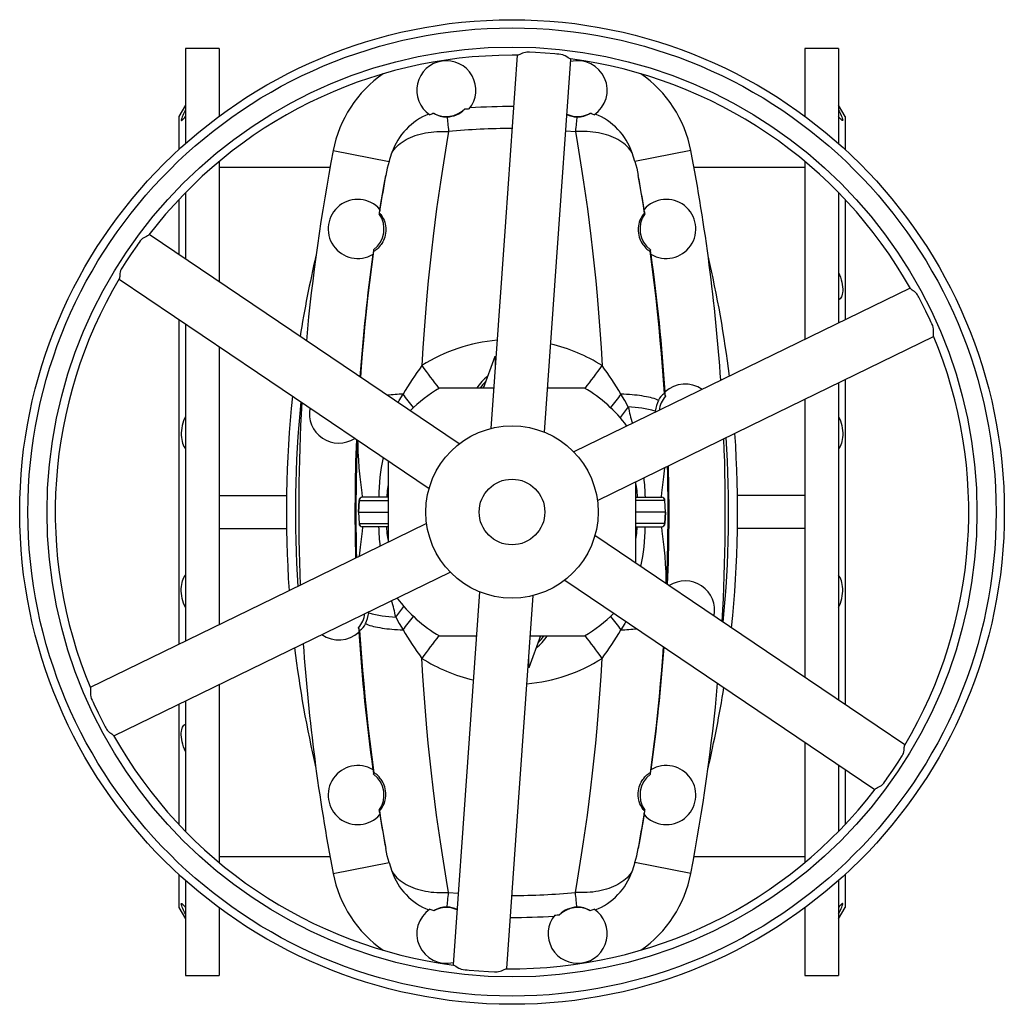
# Model space of a CAD drawing. Extents: x -208 to 1620, y -161 to 2162.
# Tile 1 of 5: x -208 to 392, y -161 to 439. Entities that reach past the tile are written whole.
import ezdxf

# ---------------------------------------------------------------- set-up
doc = ezdxf.new("R2010")
doc.units = 0
doc.layers.get('0').update_dxf_attribs({"linetype": 'CONTINUOUS'})

msp = doc.modelspace()

# ---------------------------------------------------------------- linework, layer by layer
at = {"color": 7, "linetype": 'CONTINUOUS'}
for p, q in [((-86.91, 421.91), (-107.41, 421.91)), ((-107.41, 421.91), (-107.41, 363.91)), ((-86.91, 421.91), (-86.91, 380.53)), ((290.59, 421.91), (270.09, 421.91)), ((270.09, 421.91), (270.09, 380.53)), ((290.59, 421.91), (290.59, 363.91)), ((48.49, 414.39), (48.52, 414.15)), ((134.69, 414.39), (134.66, 414.15)), ((-107.41, 387.34), (-111.41, 380.41)), ((294.59, 380.41), (290.59, 387.34)), ((-111.41, 380.41), (-111.41, 360.3)), ((294.59, 380.41), (294.59, 360.3)), ((124.38, 371.76), (130.23, 371.22)), ((-17.39, 359.63), (16.66, 353.07)), ((200.57, 359.63), (166.52, 353.07)), ((-86.91, 352.98), (-86.91, 279.74)), ((-19.31, 349.41), (-86.91, 349.41)), ((270.09, 349.41), (202.49, 349.41)), ((270.09, 352.98), (270.09, 244.66)), ((-107.41, 334.02), (-107.41, 293.57)), ((290.59, 334.02), (290.59, 254.65)), ((-111.41, 329.84), (-111.41, 296.26)), ((294.59, 329.84), (294.59, 256.61)), ((10.81, 321.51), (10.64, 321.17)), ((172.37, 321.51), (172.54, 321.17)), ((7.28, 299.19), (7.4, 298.41)), ((175.9, 299.19), (175.78, 298.41)), ((-111.41, 256.67), (-111.41, 58.75)), ((-107.41, 253.96), (-107.41, 60.7)), ((-86.91, 240.11), (-86.91, 70.69)), ((74.21, 214.91), (81.28, 234.34)), ((81.28, 234.34), (81.28, 226.8)), ((218.77, 220.41), (218.86, 219.67)), ((290.59, 218.13), (290.59, 24.86)), ((294.59, 220.08), (294.59, 22.16)), ((80.44, 214.91), (47.36, 214.91)), ((135.82, 214.91), (113.35, 214.91)), ((270.09, 208.14), (270.09, 38.71)), ((178.93, 200.87), (178.9, 200.21)), ((16.09, 170.58), (16.09, 120.88)), ((167.09, 108.25), (167.09, 157.94)), ((-86.91, 149.41), (-45.84, 149.41)), ((-1.63, 146.49), (-1.88, 139.41)), ((-1.86, 139.41), (-1.61, 146.48)), ((-1.63, 146.49), (-1.61, 146.48)), ((-1.61, 146.48), (16.09, 146.48)), ((0.39, 148.41), (0.37, 148.41)), ((16.09, 148.41), (0.39, 148.41)), ((167.09, 148.41), (182.79, 148.41)), ((184.79, 146.48), (167.09, 146.48)), ((182.79, 148.41), (182.81, 148.41)), ((184.81, 146.49), (184.79, 146.48)), ((185.04, 139.41), (184.79, 146.48)), ((185.06, 139.41), (184.81, 146.49)), ((270.09, 149.41), (229.02, 149.41)), ((-1.88, 139.41), (-1.63, 132.34)), ((-1.88, 139.41), (-1.86, 139.41)), ((-1.86, 139.41), (16.09, 139.41)), ((-1.86, 139.41), (-1.61, 132.34)), ((185.04, 139.41), (167.09, 139.41)), ((185.04, 139.41), (184.79, 132.34)), ((184.81, 132.34), (185.06, 139.41)), ((185.06, 139.41), (185.04, 139.41)), ((-1.63, 132.34), (-1.61, 132.34)), ((-1.61, 132.34), (16.09, 132.34)), ((184.79, 132.34), (167.09, 132.34)), ((184.81, 132.34), (184.79, 132.34)), ((-86.91, 129.41), (-45.84, 129.41)), ((0.39, 130.41), (0.37, 130.41)), ((16.09, 130.41), (0.39, 130.41)), ((167.09, 130.41), (182.79, 130.41)), ((182.79, 130.41), (182.81, 130.41)), ((270.09, 129.41), (229.02, 129.41)), ((4.25, 77.96), (4.28, 78.61)), ((47.36, 63.91), (69.83, 63.91)), ((108.97, 63.91), (101.9, 44.49)), ((102.74, 63.91), (135.82, 63.91)), ((-35.68, 59.15), (-35.59, 58.42)), ((101.9, 44.49), (101.9, 52.03)), ((-86.91, 34.16), (-86.91, -74.15)), ((-107.41, 24.17), (-107.41, -55.19)), ((-111.41, 22.22), (-111.41, -51.01)), ((270.09, -0.91), (270.09, -74.15)), ((290.59, -14.74), (290.59, -55.19)), ((294.59, -17.43), (294.59, -51.01)), ((7.28, -20.36), (7.4, -19.58)), ((175.9, -20.36), (175.78, -19.58)), ((10.81, -42.68), (10.64, -42.34)), ((172.37, -42.68), (172.54, -42.34)), ((-86.91, -70.59), (-19.31, -70.59)), ((202.49, -70.59), (270.09, -70.59)), ((-17.39, -80.8), (16.66, -74.24)), ((200.57, -80.8), (166.52, -74.24)), ((-111.41, -81.47), (-111.41, -101.59)), ((294.59, -81.47), (294.59, -101.59)), ((-107.41, -85.08), (-107.41, -143.09)), ((290.59, -85.08), (290.59, -143.09)), ((52.95, -92.4), (58.8, -92.93)), ((-111.41, -101.59), (-107.41, -108.51)), ((-86.91, -101.7), (-86.91, -143.09)), ((270.09, -101.7), (270.09, -143.09)), ((290.59, -108.51), (294.59, -101.59)), ((48.49, -135.57), (48.52, -135.32)), ((134.69, -135.57), (134.66, -135.32)), ((-107.41, -143.09), (-86.91, -143.09)), ((270.09, -143.09), (290.59, -143.09))]:
    msp.add_line(p, q, dxfattribs=at)
for points in [[(94.7, 417.7), (87.57, 316.28), (78.71, 190.27)], [(127.15, 415.48), (126.97, 415.52), (126.62, 415.67), (126.2, 415.91), (125.73, 416.22), (124.92, 416.75), (124.01, 417.3), (123.33, 417.65), (122.59, 417.93), (121.41, 418.21), (120.19, 418.36), (118.95, 418.44), (117.71, 418.53), (111.81, 419.02), (105.9, 419.38), (102.2, 419.55), (101.39, 419.59), (100.57, 419.6), (99.77, 419.52), (98.81, 419.26), (97.92, 418.92), (97.11, 418.55), (96.38, 418.21), (95.85, 417.97), (95.4, 417.8), (95.12, 417.74), (95.01, 417.74)], [(111.46, 188), (118.76, 291.85), (127.45, 415.4)], [(-107.41, 384.33), (-108, 383.17), (-108.53, 382.07), (-108.99, 381.07), (-109.38, 380.18), (-109.67, 379.42), (-109.87, 378.81), (-109.96, 378.39), (-109.95, 378.11), (-109.87, 377.98), (-109.7, 377.99), (-109.47, 378.12), (-109.16, 378.37), (-108.78, 378.76), (-108.34, 379.26), (-107.84, 379.87), (-107.41, 380.42)], [(290.59, 384.33), (291.18, 383.17), (291.71, 382.07), (292.17, 381.07), (292.56, 380.18), (292.85, 379.42), (293.05, 378.81), (293.13, 378.39), (293.13, 378.11), (293.05, 377.98), (292.88, 377.99), (292.65, 378.12), (292.34, 378.37), (291.96, 378.76), (291.51, 379.26), (291.02, 379.87), (290.59, 380.42)], [(52.07, 380.18), (52.15, 379.28), (52.25, 378.32), (52.35, 377.29), (52.46, 376.19), (52.57, 375.04), (52.69, 373.82), (52.82, 372.55), (52.95, 371.22)], [(131.11, 380.18), (131.02, 379.28), (130.93, 378.32), (130.83, 377.29), (130.72, 376.19), (130.61, 375.04), (130.49, 373.82), (130.36, 372.55), (130.23, 371.22)], [(18.33, 358.34), (19.01, 359.36), (19.76, 360.35), (20.58, 361.32), (21.48, 362.24), (22.45, 363.14), (23.5, 363.99), (24.61, 364.81), (25.78, 365.58), (27.02, 366.31), (28.32, 367), (29.68, 367.64), (31.09, 368.24), (32.56, 368.78), (34.07, 369.28), (35.63, 369.72), (37.23, 370.11), (38.87, 370.45), (40.54, 370.74), (42.25, 370.97), (43.98, 371.15), (45.74, 371.28), (47.52, 371.35), (49.32, 371.36), (51.13, 371.32), (52.95, 371.22)], [(52.95, 371.22), (51.66, 363.74), (50.41, 356.1), (49.17, 348.32), (47.97, 340.4), (46.8, 332.34), (45.67, 324.15), (44.58, 315.84), (43.53, 307.4), (42.49, 298.51), (41.51, 289.49), (40.58, 280.36), (39.72, 271.13), (38.83, 260.69), (38.02, 250.13), (37.31, 239.42), (36.68, 228.61)], [(164.85, 358.34), (164.17, 359.36), (163.42, 360.35), (162.6, 361.32), (161.7, 362.24), (160.72, 363.14), (159.68, 363.99), (158.57, 364.81), (157.4, 365.58), (156.16, 366.31), (154.86, 367), (153.5, 367.64), (152.09, 368.24), (150.62, 368.78), (149.11, 369.28), (147.55, 369.72), (145.95, 370.11), (144.31, 370.45), (142.64, 370.74), (140.93, 370.97), (139.2, 371.15), (137.44, 371.28), (135.66, 371.35), (133.86, 371.36), (132.05, 371.32), (130.23, 371.22)], [(130.23, 371.22), (131.52, 363.74), (132.77, 356.1), (134.01, 348.32), (135.21, 340.4), (136.38, 332.34), (137.51, 324.15), (138.6, 315.84), (139.65, 307.4), (140.69, 298.51), (141.67, 289.49), (142.6, 280.36), (143.46, 271.13), (144.35, 260.69), (145.16, 250.13), (145.87, 239.42), (146.5, 228.61)], [(16.66, 353.07), (17.46, 355.71), (18.33, 358.34)], [(166.52, 353.07), (165.72, 355.71), (164.85, 358.34)], [(16.66, 353.07), (15.56, 348.84), (14.67, 344.54)], [(166.52, 353.07), (167.61, 348.84), (168.51, 344.54)], [(10.81, 321.51), (11.75, 327.38), (12.71, 333.17), (13.68, 338.9), (14.67, 344.54)], [(172.37, 321.51), (171.43, 327.38), (170.47, 333.17), (169.5, 338.9), (168.51, 344.54)], [(10.81, 321.51), (10.95, 321.48), (11.26, 321.2), (11.71, 320.67), (12.27, 319.88), (12.72, 319.14), (13.18, 318.24), (13.63, 317.18), (14.05, 315.93), (14.3, 314.91), (14.5, 313.79), (14.63, 312.55), (14.66, 311.54), (14.63, 310.47), (14.51, 309.32), (14.3, 308.15), (14, 306.94), (13.66, 305.94), (13.26, 304.95), (12.79, 303.99), (12.29, 303.1), (11.81, 302.37), (11.34, 301.73), (10.65, 300.9), (10.02, 300.24), (9.41, 299.67), (8.88, 299.24), (8.45, 298.92), (7.98, 298.62), (7.66, 298.45), (7.47, 298.38), (7.4, 298.41)], [(172.37, 321.51), (172.23, 321.48), (171.92, 321.2), (171.47, 320.67), (170.91, 319.88), (170.46, 319.14), (170, 318.24), (169.55, 317.18), (169.13, 315.93), (168.88, 314.91), (168.68, 313.79), (168.55, 312.55), (168.52, 311.54), (168.55, 310.47), (168.67, 309.32), (168.88, 308.15), (169.18, 306.94), (169.52, 305.94), (169.92, 304.95), (170.39, 303.99), (170.89, 303.1), (171.37, 302.37), (171.84, 301.73), (172.53, 300.9), (173.16, 300.24), (173.77, 299.67), (174.29, 299.24), (174.73, 298.92), (175.2, 298.62), (175.52, 298.45), (175.71, 298.38), (175.78, 298.41)], [(-129.71, 308.24), (-129.83, 308.11), (-130.14, 307.88), (-130.56, 307.64), (-131.06, 307.38), (-131.92, 306.95), (-132.85, 306.43), (-133.5, 306.02), (-134.11, 305.53), (-134.95, 304.64), (-135.69, 303.65), (-136.38, 302.62), (-137.07, 301.6), (-140.45, 296.73), (-143.72, 291.79), (-145.71, 288.67), (-146.15, 287.99), (-146.56, 287.29), (-146.9, 286.55), (-147.16, 285.59), (-147.3, 284.65), (-147.39, 283.76), (-147.46, 282.96), (-147.52, 282.38), (-147.6, 281.9), (-147.68, 281.64), (-147.74, 281.53)], [(59.45, 180.91), (-26.84, 239.16), (-129.5, 308.47)], [(-0.58, 221.44), (-0.12, 227.82), (0.51, 235.84), (1.2, 243.84), (1.94, 251.77), (2.73, 259.63), (3.79, 269.51), (4.93, 279.26), (6.13, 288.91), (7.4, 298.41)], [(184.42, 211.61), (183.88, 219.74), (183.3, 227.82), (182.66, 235.84), (181.98, 243.84), (181.24, 251.77), (180.45, 259.63), (179.38, 269.51), (178.25, 279.26), (177.05, 288.91), (175.78, 298.41)], [(290.59, 285.38), (291.18, 283.95), (291.71, 282.48), (292.17, 280.99), (292.56, 279.49), (292.85, 278), (293.05, 276.55), (293.13, 275.29), (293.13, 274.1), (293.05, 273.01), (292.88, 272.07), (292.65, 271.23), (292.34, 270.49), (291.96, 269.85), (291.51, 269.33), (291.02, 268.94), (290.59, 268.71)], [(-147.86, 281.25), (-63.59, 224.37), (41.11, 153.69)], [(334.14, 275.86), (242.75, 231.33), (129.19, 175.99)], [(348.45, 246.65), (348.39, 246.82), (348.35, 247.21), (348.35, 247.69), (348.38, 248.25), (348.43, 249.21), (348.46, 250.28), (348.42, 251.04), (348.3, 251.82), (347.95, 252.99), (347.46, 254.12), (346.91, 255.23), (346.37, 256.35), (343.85, 261.7), (341.21, 267), (339.5, 270.29), (339.13, 271.01), (338.73, 271.73), (338.26, 272.38), (337.56, 273.09), (336.81, 273.68), (336.09, 274.2), (335.43, 274.66), (334.96, 275), (334.58, 275.31), (334.39, 275.52), (334.33, 275.62)], [(143.6, 146.5), (237.19, 192.1), (348.53, 246.35)], [(22.2, 206.06), (22.93, 207.37), (25.17, 211.24)], [(73.86, 214.91), (74.36, 215.59), (74.54, 215.82)], [(162.41, 203.47), (160.25, 207.37), (158.01, 211.24)], [(180.92, 207.46), (180.07, 207.82), (179.16, 208.16), (178.16, 208.49), (177.1, 208.8), (175.97, 209.1), (174.77, 209.38), (173.5, 209.65), (172.18, 209.89), (170.8, 210.12), (169.36, 210.33), (167.87, 210.52), (166.33, 210.69), (164.74, 210.84), (163.11, 210.97), (161.45, 211.08), (159.74, 211.17), (158.01, 211.24)], [(184.42, 211.61), (184.65, 211), (185.05, 209.95)], [(-107.41, 197.57), (-108, 196.34), (-108.53, 195.01), (-108.99, 193.61), (-109.38, 192.13), (-109.67, 190.59), (-109.87, 189.03), (-109.96, 187.62), (-109.95, 186.21), (-109.87, 184.85), (-109.7, 183.62), (-109.47, 182.45), (-109.16, 181.36), (-108.78, 180.31), (-108.34, 179.35), (-107.84, 178.51), (-107.41, 177.91)], [(290.59, 197.57), (291.18, 196.34), (291.71, 195.01), (292.17, 193.61), (292.56, 192.13), (292.85, 190.59), (293.05, 189.03), (293.13, 187.62), (293.13, 186.21), (293.05, 184.85), (292.88, 183.62), (292.65, 182.45), (292.34, 181.36), (291.96, 180.31), (291.51, 179.35), (291.02, 178.51), (290.59, 177.91)], [(0.58, 148.41), (0.56, 148.65), (0.28, 151.09), (-0.12, 154.42), (-0.52, 157.67), (-0.9, 160.88), (-1.46, 166.37), (-1.83, 171.16), (-2.09, 175.99), (-2.24, 180.9), (-2.26, 182.96)], [(182.59, 148.41), (182.62, 148.65), (182.9, 151.09), (183.3, 154.42), (183.7, 157.67), (184.08, 160.88), (184.64, 166.37), (184.65, 166.5)], [(16.09, 156.13), (15.56, 152.56), (15.23, 148.41)], [(167.09, 156.13), (167.62, 152.56), (167.95, 148.41)], [(39.58, 132.33), (-54.01, 86.73), (-165.37, 32.46)], [(0.58, 130.41), (0.56, 130.18), (0.28, 127.74), (-0.12, 124.41), (-0.52, 121.15), (-0.9, 117.95), (-1.46, 112.45), (-1.47, 112.33)], [(16.09, 122.7), (15.56, 126.27), (15.23, 130.41)], [(167.09, 122.7), (167.62, 126.27), (167.95, 130.41)], [(182.59, 130.41), (182.62, 130.18), (182.9, 127.74), (183.3, 124.41), (183.7, 121.15), (184.08, 117.95), (184.64, 112.45), (185.01, 107.67), (185.27, 102.84), (185.42, 97.93), (185.43, 95.87)], [(331.03, -2.42), (246.77, 54.46), (142.07, 125.14)], [(-150.96, 2.97), (-59.58, 47.5), (53.98, 102.83)], [(-107.41, 81.25), (-108, 82.49), (-108.53, 83.82), (-108.99, 85.22), (-109.38, 86.7), (-109.67, 88.24), (-109.87, 89.79), (-109.96, 91.21), (-109.95, 92.61), (-109.87, 93.98), (-109.7, 95.21), (-109.47, 96.38), (-109.16, 97.47), (-108.78, 98.52), (-108.34, 99.47), (-107.84, 100.32), (-107.41, 100.92)], [(123.73, 97.91), (210.02, 39.66), (312.68, -29.64)], [(290.59, 81.25), (291.18, 82.49), (291.71, 83.82), (292.17, 85.22), (292.56, 86.7), (292.85, 88.24), (293.05, 89.79), (293.13, 91.21), (293.13, 92.61), (293.05, 93.98), (292.88, 95.21), (292.65, 96.38), (292.34, 97.47), (291.96, 98.52), (291.51, 99.47), (291.02, 100.32), (290.59, 100.92)], [(71.72, 90.83), (64.42, -13.02), (55.73, -136.6)], [(88.48, -138.86), (95.61, -37.46), (104.47, 88.54)], [(20.76, 75.36), (22.93, 71.45), (25.17, 67.59)], [(160.98, 72.77), (160.25, 71.45), (158.01, 67.59)], [(-1.24, 67.21), (-1.48, 67.83), (-1.87, 68.88)], [(-1.24, 67.21), (-0.71, 59.08), (-0.12, 51.01), (0.51, 42.99), (1.2, 34.99), (1.94, 27.06), (2.73, 19.2), (3.79, 9.32), (4.93, -0.43), (6.13, -10.08), (7.4, -19.58)], [(2.26, 71.37), (3.11, 71.01), (4.02, 70.67), (5.02, 70.34), (6.08, 70.02), (7.21, 69.73), (8.41, 69.44), (9.67, 69.18), (11, 68.93), (12.38, 68.71), (13.82, 68.5), (15.31, 68.31), (16.85, 68.14), (18.44, 67.99), (20.07, 67.86), (21.73, 67.75), (23.44, 67.66), (25.17, 67.59)], [(108.64, 63.01), (108.82, 63.24), (109.32, 63.91)], [(183.76, 57.39), (183.3, 51.01), (182.66, 42.99), (181.98, 34.99), (181.24, 27.06), (180.45, 19.2), (179.38, 9.32), (178.25, -0.43), (177.05, -10.08), (175.78, -19.58)], [(52.95, -92.4), (51.66, -84.91), (50.41, -77.27), (49.17, -69.49), (47.97, -61.57), (46.8, -53.52), (45.67, -45.33), (44.58, -37.01), (43.53, -28.58), (42.49, -19.68), (41.51, -10.67), (40.58, -1.54), (39.72, 7.7), (38.83, 18.14), (38.02, 28.7), (37.31, 39.41), (36.68, 50.22)], [(130.23, -92.4), (131.52, -84.91), (132.77, -77.27), (134.01, -69.49), (135.21, -61.57), (136.38, -53.52), (137.51, -45.33), (138.6, -37.01), (139.65, -28.58), (140.69, -19.68), (141.67, -10.67), (142.6, -1.54), (143.46, 7.7), (144.35, 18.14), (145.16, 28.7), (145.87, 39.41), (146.5, 50.22)], [(-165.27, 32.17), (-165.21, 32), (-165.17, 31.62), (-165.17, 31.14), (-165.2, 30.58), (-165.25, 29.61), (-165.28, 28.55), (-165.24, 27.78), (-165.12, 27), (-164.77, 25.84), (-164.28, 24.71), (-163.73, 23.59), (-163.19, 22.48), (-160.67, 17.12), (-158.03, 11.82), (-156.32, 8.54), (-155.95, 7.81), (-155.55, 7.1), (-155.08, 6.45), (-154.38, 5.74), (-153.63, 5.14), (-152.91, 4.63), (-152.25, 4.17), (-151.78, 3.82), (-151.41, 3.52), (-151.21, 3.31), (-151.15, 3.21)], [(-107.41, -6.55), (-108, -5.12), (-108.53, -3.65), (-108.99, -2.16), (-109.38, -0.66), (-109.67, 0.83), (-109.87, 2.27), (-109.96, 3.53), (-109.95, 4.72), (-109.87, 5.82), (-109.7, 6.76), (-109.47, 7.6), (-109.16, 8.33), (-108.78, 8.98), (-108.34, 9.5), (-107.84, 9.89), (-107.41, 10.12)], [(312.89, -29.41), (313.01, -29.28), (313.32, -29.05), (313.74, -28.81), (314.24, -28.55), (315.1, -28.12), (316.03, -27.61), (316.68, -27.19), (317.29, -26.7), (318.13, -25.81), (318.86, -24.82), (319.56, -23.79), (320.25, -22.77), (323.62, -17.9), (326.9, -12.97), (328.89, -9.85), (329.33, -9.16), (329.74, -8.46), (330.08, -7.73), (330.34, -6.76), (330.48, -5.82), (330.57, -4.93), (330.64, -4.13), (330.7, -3.55), (330.78, -3.08), (330.86, -2.81), (330.92, -2.71)], [(10.81, -42.68), (10.95, -42.65), (11.26, -42.37), (11.71, -41.84), (12.27, -41.05), (12.72, -40.31), (13.18, -39.41), (13.63, -38.35), (14.05, -37.1), (14.3, -36.09), (14.5, -34.96), (14.63, -33.72), (14.66, -32.72), (14.63, -31.64), (14.51, -30.49), (14.3, -29.33), (14, -28.11), (13.66, -27.11), (13.26, -26.12), (12.79, -25.17), (12.29, -24.28), (11.81, -23.55), (11.34, -22.9), (10.65, -22.07), (10.02, -21.41), (9.41, -20.85), (8.88, -20.42), (8.45, -20.1), (7.98, -19.79), (7.66, -19.62), (7.47, -19.56), (7.4, -19.58)], [(172.37, -42.68), (172.23, -42.65), (171.92, -42.37), (171.47, -41.84), (170.91, -41.05), (170.46, -40.31), (170, -39.41), (169.55, -38.35), (169.13, -37.1), (168.88, -36.09), (168.68, -34.96), (168.55, -33.72), (168.52, -32.72), (168.55, -31.64), (168.67, -30.49), (168.88, -29.33), (169.18, -28.11), (169.52, -27.11), (169.92, -26.12), (170.39, -25.17), (170.89, -24.28), (171.37, -23.55), (171.84, -22.9), (172.53, -22.07), (173.16, -21.41), (173.77, -20.85), (174.29, -20.42), (174.73, -20.1), (175.2, -19.79), (175.52, -19.62), (175.71, -19.56), (175.78, -19.58)], [(10.81, -42.68), (11.75, -48.55), (12.71, -54.35), (13.68, -60.07), (14.67, -65.72)], [(172.37, -42.68), (171.43, -48.55), (170.47, -54.35), (169.5, -60.07), (168.51, -65.72)], [(16.66, -74.24), (15.56, -70.01), (14.67, -65.72)], [(166.52, -74.24), (167.61, -70.01), (168.51, -65.72)], [(16.66, -74.24), (17.46, -76.88), (18.33, -79.51)], [(166.52, -74.24), (165.72, -76.88), (164.85, -79.51)], [(18.33, -79.51), (19.01, -80.53), (19.76, -81.53), (20.58, -82.49), (21.48, -83.42), (22.45, -84.31), (23.5, -85.17), (24.61, -85.98), (25.78, -86.76), (27.02, -87.49), (28.32, -88.17), (29.68, -88.81), (31.09, -89.41), (32.56, -89.95), (34.07, -90.45), (35.63, -90.89), (37.23, -91.29), (38.87, -91.63), (40.54, -91.91), (42.25, -92.15), (43.98, -92.33), (45.74, -92.45), (47.52, -92.52), (49.32, -92.53), (51.13, -92.49), (52.95, -92.4)], [(164.85, -79.51), (164.17, -80.53), (163.42, -81.53), (162.6, -82.49), (161.7, -83.42), (160.72, -84.31), (159.68, -85.17), (158.57, -85.98), (157.4, -86.76), (156.16, -87.49), (154.86, -88.17), (153.5, -88.81), (152.09, -89.41), (150.62, -89.95), (149.11, -90.45), (147.55, -90.89), (145.95, -91.29), (144.31, -91.63), (142.64, -91.91), (140.93, -92.15), (139.2, -92.33), (137.44, -92.45), (135.66, -92.52), (133.86, -92.53), (132.05, -92.49), (130.23, -92.4)], [(52.07, -101.35), (52.15, -100.46), (52.25, -99.49), (52.35, -98.46), (52.46, -97.36), (52.57, -96.21), (52.69, -94.99), (52.82, -93.72), (52.95, -92.4)], [(131.11, -101.35), (131.02, -100.46), (130.93, -99.49), (130.83, -98.46), (130.72, -97.36), (130.61, -96.21), (130.49, -94.99), (130.36, -93.72), (130.23, -92.4)], [(-107.41, -105.51), (-108, -104.34), (-108.53, -103.24), (-108.99, -102.25), (-109.38, -101.36), (-109.67, -100.6), (-109.87, -99.98), (-109.96, -99.56), (-109.95, -99.29), (-109.87, -99.15), (-109.7, -99.16), (-109.47, -99.29), (-109.16, -99.54), (-108.78, -99.93), (-108.34, -100.43), (-107.84, -101.04), (-107.41, -101.6)], [(290.59, -105.51), (291.18, -104.34), (291.71, -103.24), (292.17, -102.25), (292.56, -101.36), (292.85, -100.6), (293.05, -99.98), (293.13, -99.56), (293.13, -99.29), (293.05, -99.15), (292.88, -99.16), (292.65, -99.29), (292.34, -99.54), (291.96, -99.93), (291.51, -100.43), (291.02, -101.04), (290.59, -101.6)], [(56.03, -136.66), (56.21, -136.69), (56.56, -136.85), (56.98, -137.09), (57.45, -137.39), (58.26, -137.92), (59.17, -138.47), (59.85, -138.82), (60.58, -139.11), (61.77, -139.39), (62.99, -139.53), (64.23, -139.61), (65.47, -139.7), (71.37, -140.19), (77.28, -140.56), (80.97, -140.72), (81.79, -140.76), (82.61, -140.77), (83.41, -140.69), (84.37, -140.44), (85.26, -140.09), (86.07, -139.72), (86.8, -139.38), (87.33, -139.14), (87.78, -138.98), (88.06, -138.91), (88.17, -138.91)]]:
    msp.add_lwpolyline(points, dxfattribs=at)
for radius in [300, 295, 283.34, 52.5, 20]:
    msp.add_circle((91.59, 139.41), radius, dxfattribs=at)
for centre, radius, start, end in [((91.59, 139.41), 278.34, 90, 142.66089), ((51.59, 396.41), 18, 320.81215, 235.96558), ((91.59, 139.41), 278.34, 89.2968, 90), ((91.59, 139.41), 278.34, 29.29679, 82.66075), ((131.59, 396.41), 18, 304.03442, 103.68595), ((55.27, 345.63), 74, 124.69454, 169.09468), ((127.91, 345.63), 74, 10.90532, 55.30546), ((51.59, 396.41), 16, 241.53692, 313.66977), ((51.78, 395.14), 14.96, 271.10901, 316.51326), ((91.59, -22.59), 408.46, 93.65641, 94.06508), ((91.59, -22.59), 409.09, 89.87157, 93.578), ((55.51, 345.37), 39.37, 111.77586, 160.77495), ((55.48, 345.4), 38.7, 107.30587, 111.14994), ((51.58, 394.55), 14.37, 238.03276, 271.95388), ((131.59, 396.41), 16, 245.95521, 298.46308), ((131.32, 394.73), 14.56, 244.57922, 269.19213), ((131.6, 394.55), 14.37, 268.04612, 301.96724), ((127.7, 345.4), 38.7, 68.85006, 72.69413), ((127.67, 345.37), 39.37, 19.22505, 68.22414), ((91.59, -22.59), 395.7, 90.00372, 95.60442), ((1125.59, 139.41), 1164, 169.09468, 174.85561), ((-942.41, 139.41), 1164, 3.95285, 10.90532), ((1125.59, 139.41), 1129.7, 169.53816, 170.60312), ((-942.41, 139.41), 1129.7, 9.39688, 10.46184), ((-2.41, 311.91), 18, 41.47454, 301.1362), ((185.59, 311.91), 18, 238.8638, 138.52546), ((-2.41, 311.91), 16, 307.2727, 35.33804), ((1125.59, 139.41), 1129.67, 170.60427, 170.74149), ((185.59, 311.91), 16, 144.66196, 232.7273), ((-942.41, 139.41), 1129.67, 9.25851, 9.39573), ((639.09, 139.41), 685, 166.83526, 171.01874), ((1125.59, 139.41), 1129.7, 172.00762, 175.81969), ((1125.59, 139.41), 1129.67, 171.86926, 172.00648), ((-942.41, 139.41), 1129.67, 7.99352, 8.13074), ((-942.41, 139.41), 1129.7, 3.71782, 7.99238), ((-455.91, 139.41), 685, 6.94254, 13.16474), ((91.59, 139.41), 278.34, 149.29672, 202.6609), ((91.59, 139.41), 278.34, 329.29677, 22.66074), ((91.49, 142.08), 102.43, 95.03829, 122.3514), ((91.62, 141.86), 102.65, 57.68325, 76.69817), ((204.5, 104.92), 208.47, 143.60763, 149.33792), ((328.37, 434.9), 357.26, 215.26908, 218.0473), ((-145.19, 434.9), 357.26, 321.9527, 324.73092), ((-21.32, 104.92), 208.47, 30.66208, 36.39237), ((91.5, 201.82), 25.06, 125.79084, 148.50464), ((91.59, 202.41), 23, 133.63372, 147.07927), ((197.09, 199.41), 18, 54.86121, 132.70126), ((28.67, 94.68), 116.61, 91.72032, 96.46513), ((-272.65, -26.7), 381.2, 37.06355, 38.62203), ((91.59, 139.41), 87.5, 120.36109, 135.16407), ((91.59, 139.41), 87.5, 36.79307, 59.63891), ((455.83, -26.7), 381.2, 141.37797, 142.93645), ((189.71, 203.61), 9.6, 123.44649, 156.31147), ((-942.41, 139.41), 1129.67, 3.57981, 3.71667), ((639.09, 139.41), 685, 174.08938, 184.0103), ((639.09, 139.41), 679.52, 174.33642, 183.8242), ((1125.59, 139.41), 1164, 176.71798, 182.19902), ((195.98, 199.32), 17.12, 151.61338, 174.80473), ((197.09, 199.41), 16, 138.80289, 173.04114), ((-13.91, 199.41), 18, 169.3184, 302.63695), ((312.12, 82.51), 192.47, 141.06315, 143.48492), ((286.69, 229.11), 126.89, 191.65573, 196.34058), ((159.02, 128.12), 75.43, 74.69863, 87.42349), ((-455.91, 139.41), 685, 354.08871, 4.01139), ((1125.59, 139.41), 1129.7, 177.75736, 181.42971), ((1125.59, 139.41), 1129.12, 177.7758, 181.41641), ((-942.41, 139.41), 1164, 356.71749, 2.19837), ((-455.91, 139.41), 679.52, 354.33591, 3.82424), ((141.35, 146.03), 131.03, 168.28727, 178.95699), ((-942.41, 139.41), 1129.12, 357.77563, 1.41683), ((-942.41, 139.41), 1129.7, 357.75724, 1.43001), ((62.34, 146.97), 110.51, 0.75047, 6.95685), ((0.37, 146.41), 2, 90, 177.93002), ((0.39, 146.41), 2, 90.02593, 178.0285), ((182.79, 146.41), 2, 1.9715, 89.97407), ((182.81, 146.41), 2, 2.03821, 90), ((0.37, 132.41), 2, 182.03821, 270), ((0.39, 132.41), 2, 181.9715, 269.97407), ((182.79, 132.41), 2, 270.02593, 358.0285), ((182.81, 132.41), 2, 270, 357.93002), ((120.84, 131.86), 110.51, 180.75047, 186.95685), ((41.83, 132.8), 131.03, 348.28727, 358.95699), ((197.09, 79.41), 18, 349.3184, 122.63695), ((-103.51, 49.72), 126.89, 11.65573, 16.34058), ((91.59, 139.41), 87.5, 216.79307, 239.63891), ((-128.94, 196.32), 192.47, 321.06315, 323.48492), ((-13.91, 79.41), 16, 318.80289, 353.04114), ((-12.8, 79.51), 17.12, 331.61338, 354.80473), ((24.16, 150.71), 75.43, 254.69863, 267.42349), ((-272.65, 305.53), 381.2, 321.37797, 322.93645), ((91.59, 139.41), 87.5, 300.36109, 315.16407), ((455.83, 305.53), 381.2, 217.06355, 218.62203), ((-13.91, 79.41), 18, 234.86121, 312.70126), ((1125.59, 139.41), 1129.67, 183.57981, 183.71667), ((1125.59, 139.41), 1129.7, 183.71782, 187.99238), ((-6.53, 75.22), 9.6, 303.44649, 336.31147), ((204.5, 173.91), 208.47, 210.66208, 216.39237), ((-21.32, 173.91), 208.47, 323.60763, 329.33792), ((154.51, 184.15), 116.61, 271.72032, 276.46513), ((328.37, -156.07), 357.26, 141.9527, 144.73092), ((91.68, 77.01), 25.06, 305.79084, 328.50464), ((91.59, 76.41), 23, 313.63372, 327.07927), ((-145.19, -156.07), 357.26, 35.26908, 38.0473), ((639.09, 139.41), 685, 186.94268, 193.16474), ((1125.59, 139.41), 1164, 183.95306, 190.90532), ((-942.41, 139.41), 1129.7, 352.00762, 355.81969), ((91.3, 136.49), 102.11, 237.66282, 256.7755), ((91.66, 136.76), 102.45, 275.0512, 302.35974), ((-942.41, 139.41), 1164, 349.09468, 354.85486), ((-455.91, 139.41), 685, 346.83526, 351.01869), ((91.59, 139.41), 278.34, 209.29674, 262.66077), ((-2.41, -33.09), 18, 58.8638, 318.52546), ((1125.59, 139.41), 1129.67, 187.99352, 188.13074), ((185.59, -33.09), 18, 221.47454, 121.1362), ((-942.41, 139.41), 1129.67, 351.86926, 352.00648), ((-2.41, -33.09), 16, 324.66196, 52.7273), ((185.59, -33.09), 16, 127.2727, 215.33804), ((91.59, 139.41), 278.34, 269.29675, 322.66075), ((1125.59, 139.41), 1129.67, 189.25851, 189.39573), ((1125.59, 139.41), 1129.7, 189.39688, 190.46184), ((-942.41, 139.41), 1129.7, 349.53816, 350.60312), ((-942.41, 139.41), 1129.67, 350.60427, 350.74149), ((55.27, -66.8), 74, 190.90532, 235.30546), ((55.51, -66.55), 39.37, 199.22505, 248.22414), ((127.67, -66.55), 39.37, 291.77586, 340.77495), ((127.91, -66.8), 74, 304.69454, 349.09468), ((91.59, 301.41), 395.7, 270.00375, 275.60442), ((51.58, -115.72), 14.37, 88.04612, 121.96724), ((51.59, -117.59), 16, 65.95521, 118.46308), ((51.86, -115.91), 14.56, 64.57922, 89.19213), ((131.4, -116.32), 14.96, 91.10901, 136.51326), ((131.59, -117.59), 16, 61.53692, 133.66977), ((131.6, -115.72), 14.37, 58.03276, 91.95388), ((51.59, -117.59), 18, 124.03442, 283.68595), ((55.48, -66.57), 38.7, 248.85006, 252.69413), ((91.59, 301.41), 409.09, 269.87169, 273.578), ((131.59, -117.59), 18, 140.81215, 55.96558), ((91.59, 301.41), 408.46, 273.65641, 274.06508), ((127.7, -66.57), 38.7, 287.30587, 291.14994)]:
    msp.add_arc(centre, radius, start, end, dxfattribs=at)

doc.saveas('drawing.dxf')
